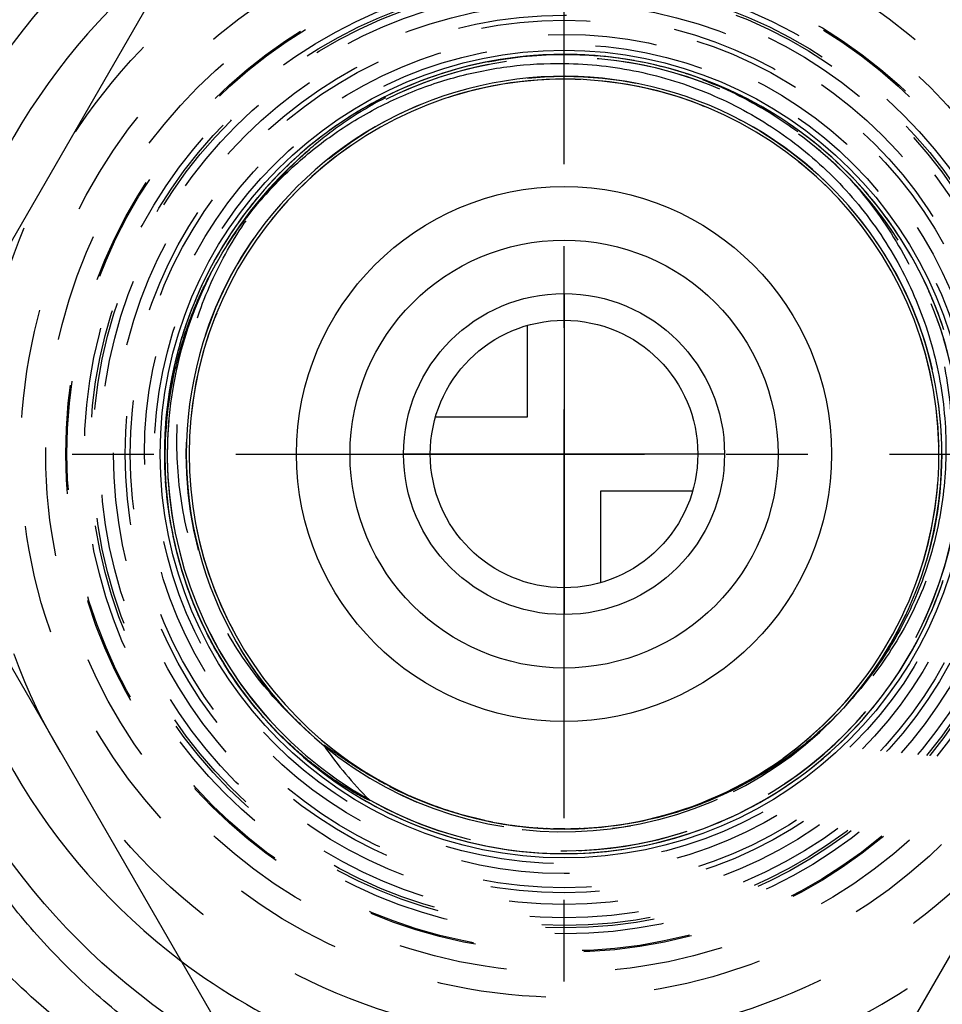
# Model space of a CAD drawing. Header units: millimetres. Extents: x 402 to 598, y 400 to 600.
# Tile 3 of 7: x 467 to 523, y 467 to 526. Entities that reach past the tile are written whole.
import ezdxf

# ---------------------------------------------------------------- set-up
doc = ezdxf.new("R2010")
doc.units = ezdxf.units.MM
doc.header["$LTSCALE"] = 65.185185
doc.linetypes.add('CENTER', pattern=[0.6, 0.375, -0.075, 0.075, -0.075])
doc.linetypes.add('HIDDEN', pattern=[0.2, 0.1, -0.1])
for name, color, linetype in [('ACHSEN_S', 7, 'CONTINUOUS'), ('FASEN', 7, 'CONTINUOUS'), ('FLAECHEN', 7, 'CONTINUOUS'), ('KONST.EL_MIT_GEO', 7, 'CONTINUOUS'), ('KURVEN', 7, 'CONTINUOUS')]:
    doc.layers.add(name, color=color, linetype=linetype)

msp = doc.modelspace()

# ---------------------------------------------------------------- linework, layer by layer
at = {"layer": 'ACHSEN_S', "color": 2, "linetype": 'CENTER'}
for p, q in [((500, 400), (500, 600)), ((402.138, 500), (597.862, 500))]:
    msp.add_line(p, q, dxfattribs=at)
at = {"layer": 'FASEN', "color": 7, "linetype": 'Continuous'}
msp.add_circle((500, 500), 41.105, dxfattribs=at)
for start, end in [(127.08509, 172.91491), (187.08509, 232.91491)]:
    msp.add_arc((500, 500), 38, start, end, dxfattribs=at)
at = {"layer": 'FASEN', "color": 8, "linetype": 'HIDDEN'}
for start, end in [(232.91491, 247.08509), (292.91491, 307.08509)]:
    msp.add_arc((500, 500), 38, start, end, dxfattribs=at)
at = {"layer": 'FLAECHEN', "color": 8, "linetype": 'HIDDEN'}
for radius in [26.95, 25.1, 24.5]:
    msp.add_circle((500, 500), radius, dxfattribs=at)
at = {"layer": 'KONST.EL_MIT_GEO', "color": 7, "linetype": 'Continuous'}
for p, q in [((479.793, 535), (459.585, 500)), ((459.585, 500), (479.793, 465)), ((520.207, 465), (540.415, 500)), ((485.734, 480.875), (485.591, 480.979)), ((485.87, 480.776), (485.734, 480.875)), ((486, 480.685), (485.87, 480.776)), ((486.122, 480.599), (486, 480.685)), ((486.238, 480.52), (486.122, 480.599)), ((486.346, 480.447), (486.238, 480.52)), ((486.447, 480.379), (486.346, 480.447)), ((486.542, 480.317), (486.447, 480.379)), ((486.631, 480.259), (486.542, 480.317)), ((486.714, 480.205), (486.631, 480.259)), ((486.792, 480.155), (486.714, 480.205)), ((486.866, 480.109), (486.792, 480.155)), ((486.968, 480.045), (486.866, 480.109)), ((487.061, 479.987), (486.968, 480.045)), ((487.147, 479.935), (487.061, 479.987)), ((487.228, 479.886), (487.147, 479.935)), ((487.304, 479.841), (487.228, 479.886)), ((487.376, 479.799), (487.304, 479.841)), ((487.442, 479.76), (487.376, 479.799)), ((487.505, 479.725), (487.442, 479.76)), ((487.581, 479.681), (487.505, 479.725)), ((487.65, 479.642), (487.581, 479.681)), ((487.712, 479.608), (487.65, 479.642)), ((487.768, 479.577), (487.712, 479.608)), ((487.818, 479.551), (487.768, 479.577)), ((487.872, 479.522), (487.818, 479.551)), ((487.918, 479.497), (487.872, 479.522)), ((487.957, 479.477), (487.918, 479.497)), ((487.996, 479.457), (487.957, 479.477)), ((488.027, 479.441), (487.996, 479.457)), ((488.06, 479.424), (488.027, 479.441)), ((488.088, 479.41), (488.06, 479.424)), ((488.112, 479.399), (488.088, 479.41)), ((488.135, 479.388), (488.112, 479.399)), ((488.154, 479.378), (488.135, 479.388)), ((488.174, 479.369), (488.154, 479.378)), ((488.193, 479.36), (488.174, 479.369)), ((488.208, 479.353), (488.193, 479.36)), ((488.223, 479.346), (488.208, 479.353)), ((488.237, 479.34), (488.223, 479.346)), ((488.25, 479.334), (488.237, 479.34)), ((488.262, 479.329), (488.25, 479.334)), ((488.273, 479.324), (488.262, 479.329)), ((488.279, 479.321), (488.273, 479.324)), ((488.285, 479.319), (488.279, 479.321)), ((488.291, 479.317), (488.285, 479.319)), ((488.296, 479.315), (488.291, 479.317)), ((488.301, 479.313), (488.296, 479.315)), ((488.305, 479.311), (488.301, 479.313)), ((488.31, 479.309), (488.305, 479.311)), ((488.314, 479.308), (488.31, 479.309)), ((488.318, 479.306), (488.314, 479.308)), ((488.322, 479.305), (488.318, 479.306)), ((488.325, 479.303), (488.322, 479.305)), ((488.329, 479.302), (488.325, 479.303)), ((488.333, 479.301), (488.329, 479.302)), ((499.412, 477.583), (499.368, 477.584)), ((499.417, 477.583), (499.412, 477.583)), ((499.456, 477.582), (499.417, 477.583))]:
    msp.add_line(p, q, dxfattribs=at)
at = {"layer": 'KONST.EL_MIT_GEO', "color": 8, "linetype": 'HIDDEN'}
for p, q in [((502.389, 523.784), (501.853, 523.832)), ((502.843, 523.734), (502.313, 523.792)), ((503.296, 523.676), (502.772, 523.743)), ((503.748, 523.608), (503.229, 523.685)), ((504.198, 523.533), (503.686, 523.618)), ((504.647, 523.448), (504.141, 523.543)), ((505.094, 523.355), (504.594, 523.458)), ((505.539, 523.253), (505.046, 523.365)), ((505.982, 523.143), (505.496, 523.264)), ((506.423, 523.025), (505.944, 523.153)), ((506.862, 522.898), (506.39, 523.034)), ((507.298, 522.763), (506.833, 522.906)), ((507.732, 522.619), (507.274, 522.77)), ((508.162, 522.467), (507.712, 522.626)), ((508.59, 522.307), (508.148, 522.473)), ((499.976, 522.425), (499.985, 522.425)), ((499.981, 522.425), (500, 522.425)), ((499.985, 522.425), (499.994, 522.425)), ((499.991, 522.425), (500, 522.425)), ((499.994, 522.425), (500, 522.425)), ((499.996, 522.425), (500, 522.425)), ((500, 522.425), (500.009, 522.425)), ((500, 522.425), (500.007, 522.425)), ((500, 522.425), (500.022, 522.425)), ((509.014, 522.139), (508.58, 522.311)), ((509.436, 521.963), (509.009, 522.141)), ((509.856, 521.777), (509.434, 521.963)), ((510.275, 521.583), (509.854, 521.779)), ((510.69, 521.381), (510.268, 521.586)), ((511.1, 521.17), (510.678, 521.386)), ((511.507, 520.952), (511.085, 521.178)), ((511.909, 520.726), (511.487, 520.963)), ((512.307, 520.493), (511.886, 520.74)), ((487.188, 520.18), (486.748, 519.894)), ((487.58, 520.424), (487.13, 520.144)), ((487.976, 520.66), (487.517, 520.386)), ((512.7, 520.251), (512.28, 520.509)), ((513.088, 520.002), (512.669, 520.27)), ((486.419, 519.671), (485.997, 519.373)), ((486.801, 519.929), (486.37, 519.637)), ((513.472, 519.746), (513.054, 520.025)), ((513.851, 519.482), (513.434, 519.772)), ((514.224, 519.211), (513.81, 519.511)), ((485.67, 519.132), (485.268, 518.824)), ((486.042, 519.405), (485.63, 519.102)), ((514.592, 518.933), (514.18, 519.244)), ((514.955, 518.648), (514.545, 518.97)), ((484.942, 518.565), (484.559, 518.248)), ((485.303, 518.852), (484.911, 518.54)), ((515.312, 518.356), (514.905, 518.688)), ((484.237, 517.97), (483.874, 517.645)), ((484.587, 518.271), (484.214, 517.95)), ((515.951, 517.804), (515.548, 518.156)), ((516.288, 517.496), (515.896, 517.853)), ((483.555, 517.348), (483.211, 517.016)), ((483.893, 517.662), (483.539, 517.333)), ((516.619, 517.182), (516.237, 517.543)), ((516.944, 516.861), (516.573, 517.226)), ((482.898, 516.701), (482.574, 516.362)), ((483.223, 517.028), (482.889, 516.692)), ((517.263, 516.534), (516.902, 516.903)), ((517.576, 516.201), (517.225, 516.574)), ((482.266, 516.028), (481.96, 515.683)), ((482.579, 516.368), (482.264, 516.026)), ((517.882, 515.863), (517.542, 516.238)), ((481.961, 515.685), (481.661, 515.332)), ((518.182, 515.518), (517.852, 515.897)), ((518.475, 515.168), (518.155, 515.549)), ((481.375, 514.984), (481.083, 514.613)), ((481.665, 515.337), (481.368, 514.975)), ((518.762, 514.812), (518.452, 515.196)), ((519.041, 514.451), (518.742, 514.837)), ((480.816, 514.262), (480.533, 513.872)), ((481.092, 514.625), (480.804, 514.245)), ((519.314, 514.085), (519.025, 514.473)), ((480.548, 513.893), (480.269, 513.494)), ((519.579, 513.713), (519.301, 514.103)), ((519.838, 513.337), (519.569, 513.728)), ((480.031, 513.139), (479.763, 512.722)), ((480.286, 513.518), (480.012, 513.11)), ((520.089, 512.955), (519.83, 513.347)), ((479.784, 512.755), (479.521, 512.329)), ((520.333, 512.569), (520.084, 512.962)), ((520.57, 512.177), (520.331, 512.572)), ((479.311, 511.974), (479.06, 511.53)), ((479.544, 512.367), (479.287, 511.932)), ((520.801, 511.778), (520.569, 512.179)), ((479.086, 511.577), (478.842, 511.123)), ((521.024, 511.375), (520.798, 511.783)), ((521.24, 510.967), (521.019, 511.384)), ((478.659, 510.769), (478.428, 510.299)), ((478.869, 511.175), (478.631, 510.713)), ((478.836, 510.74), (478.855, 510.777)), ((478.837, 510.742), (478.855, 510.777)), ((478.855, 510.777), (478.884, 510.834)), ((478.855, 510.777), (478.878, 510.822)), ((478.855, 510.777), (478.867, 510.802)), ((478.855, 510.777), (478.867, 510.801)), ((478.855, 510.777), (478.867, 510.801)), ((478.855, 510.777), (478.859, 510.785)), ((478.858, 510.784), (478.866, 510.799)), ((478.859, 510.785), (478.868, 510.802)), ((521.448, 510.555), (521.233, 510.98)), ((478.457, 510.36), (478.234, 509.88)), ((521.647, 510.139), (521.439, 510.573)), ((521.839, 509.719), (521.637, 510.161)), ((478.077, 509.529), (477.868, 509.033)), ((478.263, 509.946), (478.047, 509.458)), ((522.022, 509.296), (521.827, 509.746)), ((522.198, 508.869), (522.009, 509.327)), ((522.365, 508.439), (522.183, 508.905)), ((477.589, 508.315), (477.414, 507.828)), ((477.753, 508.746), (477.568, 508.258)), ((522.523, 508.006), (522.349, 508.48)), ((477.432, 507.881), (477.269, 507.395)), ((522.674, 507.57), (522.507, 508.051)), ((477.285, 507.444), (477.131, 506.959)), ((477.014, 506.562), (476.882, 506.081)), ((477.145, 507.004), (477.003, 506.521)), ((476.892, 506.117), (476.77, 505.638)), ((476.778, 505.67), (476.667, 505.193)), ((476.577, 504.769), (476.486, 504.298)), ((476.673, 505.22), (476.572, 504.746)), ((476.489, 504.316), (476.408, 503.848)), ((476.41, 503.862), (476.339, 503.397)), ((476.34, 503.406), (476.278, 502.944)), ((476.226, 502.49), (476.182, 502.031)), ((476.279, 502.949), (476.226, 502.49)), ((476.183, 502.036), (476.148, 501.571)), ((476.148, 501.58), (476.122, 501.11)), ((476.105, 500.668), (476.097, 500.188)), ((476.122, 501.124), (476.105, 500.649)), ((476.097, 500.211), (476.098, 499.727)), ((522.419, 500.516), (522.42, 500.487)), ((522.419, 500.51), (522.42, 500.484)), ((522.419, 500.509), (522.42, 500.483)), ((522.42, 500.487), (522.42, 500.457)), ((522.42, 500.484), (522.42, 500.457)), ((522.42, 500.483), (522.42, 500.457)), ((522.42, 500.463), (522.42, 500.457)), ((476.097, 499.755), (476.107, 499.265)), ((476.106, 499.298), (476.126, 498.804)), ((476.124, 498.842), (476.153, 498.344)), ((476.151, 498.386), (476.19, 497.884)), ((476.186, 497.931), (476.235, 497.425)), ((476.23, 497.476), (476.289, 496.967)), ((476.282, 497.023), (476.352, 496.51)), ((476.343, 496.57), (476.424, 496.054)), ((476.413, 496.119), (476.505, 495.6)), ((476.492, 495.669), (476.594, 495.147)), ((476.579, 495.221), (476.692, 494.696)), ((516.876, 484.975), (516.837, 484.931)), ((516.876, 484.975), (516.838, 484.932)), ((516.876, 484.975), (516.843, 484.937)), ((516.876, 484.975), (516.846, 484.941)), ((516.876, 484.975), (516.856, 484.952)), ((516.871, 484.968), (516.858, 484.954)), ((516.876, 484.975), (516.871, 484.968)), ((516.907, 485.01), (516.876, 484.975)), ((498.426, 477.63), (498.422, 477.63)), ((498.962, 477.599), (498.955, 477.599)), ((498.984, 477.598), (498.962, 477.599)), ((499.412, 477.583), (499.392, 477.583)), ((499.794, 477.576), (499.412, 477.583)), ((499.417, 477.583), (499.412, 477.583)), ((500, 477.575), (499.794, 477.576)), ((499.835, 477.576), (499.811, 477.576)), ((499.835, 477.576), (499.811, 477.576)), ((499.958, 477.575), (499.926, 477.575)), ((500, 477.575), (499.958, 477.575)), ((500.042, 477.575), (500, 477.575)), ((500.457, 477.58), (500.397, 477.579)), ((500.458, 477.579), (500.441, 477.579)), ((500.5, 477.581), (500.456, 477.58)), ((500.488, 477.58), (500.457, 477.58)), ((500.501, 477.581), (500.488, 477.58)), ((500.51, 477.581), (500.5, 477.581)), ((500.506, 477.581), (500.501, 477.581)), ((500.506, 477.581), (500.501, 477.581)), ((500.522, 477.581), (500.506, 477.581)), ((500.522, 477.581), (500.51, 477.581)), ((500.54, 477.582), (500.52, 477.581)), ((500.558, 477.582), (500.522, 477.581)), ((500.541, 477.581), (500.531, 477.581)), ((500.591, 477.582), (500.541, 477.581)), ((500.61, 477.583), (500.558, 477.582)), ((500.762, 477.588), (500.73, 477.587)), ((500.915, 477.593), (500.898, 477.592)), ((500.968, 477.596), (500.915, 477.594)), ((500.967, 477.596), (500.915, 477.594)), ((500.952, 477.595), (500.915, 477.594)), ((500.952, 477.595), (500.915, 477.594)), ((500.968, 477.596), (500.952, 477.595))]:
    msp.add_line(p, q, dxfattribs=at)
for points in [[(501.853, 523.832), (501.393, 523.863), (500.932, 523.886), (500.471, 523.899), (500.01, 523.904), (499.548, 523.9), (499.087, 523.887), (498.626, 523.864), (498.166, 523.834), (497.706, 523.794), (497.248, 523.745), (496.79, 523.687), (496.333, 523.621), (495.878, 523.546), (495.424, 523.462), (494.973, 523.369), (494.522, 523.268), (494.074, 523.158), (493.629, 523.039), (493.185, 522.912), (492.744, 522.776), (492.306, 522.632), (491.871, 522.479), (491.438, 522.318), (491.009, 522.149), (490.583, 521.971), (490.161, 521.785), (489.743, 521.591), (489.328, 521.389), (488.917, 521.179), (488.51, 520.962), (488.108, 520.736), (487.71, 520.503), (487.317, 520.262), (486.928, 520.013), (486.544, 519.757), (486.165, 519.494), (485.792, 519.223), (485.423, 518.945), (485.06, 518.66), (484.703, 518.369), (484.351, 518.07), (484.006, 517.765), (483.666, 517.453), (483.332, 517.134), (483.004, 516.809), (482.683, 516.478), (482.368, 516.141), (482.06, 515.797), (481.759, 515.448), (481.464, 515.093), (481.176, 514.733), (480.895, 514.367), (480.621, 513.995), (480.355, 513.619), (480.096, 513.237), (479.844, 512.851), (479.6, 512.459), (479.363, 512.063), (479.134, 511.663), (478.913, 511.258), (478.7, 510.849), (478.494, 510.436), (478.297, 510.019), (478.107, 509.598), (477.926, 509.174), (477.729, 508.685)], [(515.548, 518.156), (515.195, 518.453), (514.836, 518.743), (514.471, 519.026), (514.102, 519.302), (513.726, 519.57), (513.346, 519.831), (512.961, 520.085), (512.571, 520.332), (512.176, 520.57), (511.777, 520.802), (511.373, 521.025), (510.965, 521.241), (510.553, 521.448), (510.137, 521.648), (509.718, 521.84), (509.294, 522.023), (508.868, 522.198), (508.438, 522.365), (508.004, 522.524), (507.568, 522.674), (507.129, 522.816), (506.688, 522.949), (506.243, 523.074), (505.797, 523.19), (505.348, 523.298), (504.898, 523.397), (504.445, 523.487), (503.991, 523.568), (503.536, 523.641), (503.079, 523.705), (502.621, 523.76), (502.162, 523.806), (501.702, 523.843), (501.241, 523.872), (500.78, 523.891), (500.319, 523.902), (499.858, 523.904), (499.396, 523.896), (498.935, 523.88), (498.475, 523.855), (498.015, 523.821), (497.555, 523.779), (497.097, 523.727), (496.639, 523.667), (496.183, 523.597), (495.729, 523.519), (495.275, 523.432), (494.824, 523.337), (494.375, 523.233), (493.927, 523.12), (493.482, 522.998), (493.04, 522.868), (492.6, 522.73), (492.162, 522.583), (491.728, 522.427), (491.297, 522.263), (490.869, 522.091), (490.444, 521.911), (490.023, 521.722), (489.605, 521.526), (489.192, 521.321), (488.783, 521.109), (488.377, 520.888), (487.909, 520.621)], [(501.934, 523.826), (501.479, 523.858), (501.023, 523.882), (500.566, 523.897), (500.11, 523.904), (499.653, 523.901), (499.197, 523.89), (498.74, 523.871), (498.285, 523.842), (497.829, 523.805), (497.375, 523.759), (496.922, 523.705), (496.469, 523.642), (496.018, 523.57), (495.569, 523.49), (495.121, 523.401), (494.675, 523.303), (494.231, 523.197), (493.789, 523.083), (493.349, 522.96), (492.911, 522.829), (492.477, 522.689), (492.044, 522.541), (491.615, 522.385), (491.189, 522.221), (490.766, 522.049), (490.347, 521.868), (489.931, 521.68), (489.519, 521.483), (489.11, 521.279), (488.706, 521.067), (488.305, 520.848)], [(522.721, 507.425), (522.574, 507.863), (522.418, 508.297), (522.254, 508.728), (522.081, 509.156), (521.9, 509.58), (521.711, 510.001), (521.514, 510.418), (521.309, 510.831), (521.096, 511.241), (520.875, 511.646), (520.647, 512.046), (520.41, 512.443), (520.166, 512.834), (519.915, 513.221), (519.656, 513.603), (519.39, 513.98), (519.116, 514.351), (518.836, 514.718), (518.548, 515.078), (518.254, 515.434), (517.953, 515.783), (517.645, 516.126), (517.33, 516.464), (517.009, 516.795), (516.682, 517.121), (516.348, 517.439), (516.009, 517.752), (515.663, 518.057), (515.259, 518.4)], [(477.868, 509.033), (477.698, 508.604), (477.536, 508.172), (477.383, 507.737), (477.238, 507.299), (477.101, 506.859), (476.973, 506.415), (476.853, 505.97), (476.743, 505.522), (476.64, 505.072), (476.547, 504.62), (476.462, 504.167), (476.386, 503.712), (476.319, 503.255), (476.26, 502.798), (476.211, 502.339), (476.17, 501.879), (476.138, 501.419), (476.115, 500.958), (476.101, 500.497), (476.096, 500.036), (476.1, 499.575), (476.112, 499.113), (476.134, 498.653), (476.164, 498.192), (476.204, 497.733), (476.252, 497.274), (476.309, 496.816), (476.375, 496.359), (476.45, 495.904), (476.533, 495.45), (476.625, 494.998), (476.726, 494.548), (476.836, 494.1), (476.954, 493.654), (477.081, 493.21), (477.216, 492.769), (477.36, 492.331), (477.512, 491.895), (477.672, 491.463), (477.841, 491.034), (478.019, 490.608), (478.204, 490.185), (478.397, 489.766), (478.599, 489.351), (478.808, 488.94), (479.026, 488.533), (479.251, 488.131), (479.484, 487.732), (479.725, 487.339), (479.973, 486.95), (479.998, 486.911)], [(476.674, 494.774), (476.778, 494.329), (476.891, 493.887), (477.012, 493.446), (477.141, 493.008), (477.279, 492.573), (477.425, 492.14), (477.579, 491.711), (477.742, 491.284), (477.912, 490.86), (478.091, 490.44), (478.278, 490.023), (478.472, 489.61), (478.675, 489.201), (478.885, 488.795), (479.103, 488.394), (479.328, 487.997), (479.561, 487.604), (479.765, 487.274)], [(476.692, 494.696), (476.799, 494.247), (476.914, 493.801), (477.038, 493.356), (477.17, 492.914), (477.311, 492.475), (477.461, 492.039), (477.619, 491.605), (477.785, 491.175), (477.959, 490.748), (478.142, 490.324), (478.333, 489.904), (478.532, 489.488), (478.739, 489.075), (478.953, 488.667), (479.176, 488.263), (479.406, 487.863), (479.644, 487.468), (479.89, 487.077), (480.143, 486.692), (480.187, 486.628)], [(493.509, 476.994), (493.954, 476.873), (494.402, 476.761), (494.851, 476.657), (495.303, 476.562), (495.756, 476.476), (496.211, 476.398), (496.667, 476.33), (497.124, 476.27), (497.583, 476.219), (498.042, 476.176), (498.502, 476.143), (498.963, 476.119), (499.424, 476.103), (499.885, 476.096), (500.347, 476.099), (500.808, 476.11), (501.269, 476.13), (501.729, 476.159), (502.189, 476.196), (502.648, 476.243), (503.106, 476.299), (503.563, 476.363), (504.019, 476.436), (504.473, 476.518), (504.925, 476.609), (505.375, 476.708), (505.824, 476.816), (506.27, 476.933), (506.714, 477.058), (507.156, 477.192), (507.595, 477.335), (508.031, 477.485), (508.464, 477.645), (508.894, 477.812), (509.32, 477.988), (509.743, 478.172), (510.163, 478.364), (510.578, 478.564), (510.99, 478.772), (511.398, 478.988), (511.801, 479.212), (512.2, 479.444), (512.594, 479.683), (512.984, 479.93), (513.369, 480.184), (513.749, 480.446), (514.124, 480.715), (514.493, 480.991), (514.858, 481.274), (515.216, 481.565), (515.569, 481.862), (515.916, 482.165), (516.258, 482.476), (516.593, 482.793), (516.922, 483.116), (517.244, 483.446), (517.561, 483.782), (517.87, 484.124), (518.174, 484.472), (518.47, 484.825), (518.759, 485.185), (519.042, 485.55), (519.317, 485.92), (519.585, 486.295), (519.846, 486.676), (520.099, 487.061), (520.345, 487.451), (520.584, 487.846), (520.815, 488.246), (521.037, 488.65), (521.253, 489.058), (521.46, 489.47), (521.659, 489.886), (521.85, 490.306), (522.033, 490.73), (522.208, 491.157), (522.375, 491.587), (522.533, 492.02), (522.683, 492.457)], [(480.732, 485.854), (480.761, 485.813), (481.039, 485.444), (481.323, 485.081), (481.615, 484.723), (481.913, 484.371), (482.218, 484.025), (482.53, 483.685), (482.848, 483.351), (483.172, 483.023), (483.503, 482.701), (483.84, 482.386), (484.183, 482.077), (484.532, 481.776), (484.886, 481.48), (485.246, 481.192), (485.612, 480.911), (485.983, 480.637), (486.36, 480.37), (486.741, 480.11), (487.127, 479.858), (487.518, 479.613), (487.914, 479.376), (488.314, 479.147), (488.719, 478.925), (489.128, 478.712), (489.541, 478.506), (489.958, 478.308), (490.378, 478.118), (490.802, 477.936), (491.23, 477.763), (491.661, 477.598), (492.094, 477.441), (492.531, 477.293), (492.971, 477.153), (493.413, 477.021), (493.858, 476.899), (494.305, 476.784), (494.754, 476.679), (495.205, 476.582), (495.658, 476.494), (496.112, 476.414), (496.568, 476.344), (497.025, 476.282), (497.484, 476.229), (497.943, 476.185), (498.403, 476.149), (498.864, 476.123), (499.325, 476.106), (499.786, 476.097), (500.247, 476.097), (500.708, 476.106), (501.169, 476.125), (501.63, 476.152), (502.09, 476.188), (502.549, 476.232), (503.007, 476.286), (503.464, 476.348), (503.92, 476.42), (504.375, 476.5), (504.827, 476.589), (505.278, 476.686), (505.727, 476.792), (506.174, 476.907), (506.619, 477.031), (507.061, 477.163), (507.5, 477.303), (507.937, 477.452), (508.37, 477.609), (508.801, 477.775), (509.228, 477.949), (509.652, 478.131), (510.072, 478.322), (510.489, 478.52), (510.901, 478.727), (511.31, 478.941), (511.714, 479.163), (512.114, 479.393), (512.51, 479.631), (512.9, 479.876), (513.286, 480.129), (513.667, 480.389), (514.043, 480.656), (514.414, 480.931), (514.779, 481.213), (515.139, 481.501), (515.493, 481.797), (515.842, 482.099), (516.184, 482.408), (516.521, 482.724), (516.851, 483.046), (517.175, 483.374), (517.493, 483.709), (517.804, 484.05), (518.109, 484.396), (518.406, 484.749), (518.697, 485.107), (518.981, 485.47), (519.258, 485.839), (519.528, 486.214), (519.79, 486.593), (520.045, 486.977), (520.293, 487.367), (520.533, 487.761), (520.765, 488.159), (520.99, 488.562), (521.207, 488.969), (521.416, 489.381), (521.617, 489.796), (521.81, 490.215), (521.994, 490.638), (522.171, 491.064), (522.339, 491.494), (522.499, 491.926), (522.651, 492.362)], [(480.187, 486.628), (480.228, 486.566), (480.491, 486.187), (480.554, 486.099)], [(480.372, 486.357), (480.404, 486.311), (480.672, 485.935), (480.947, 485.565), (481.229, 485.2), (481.518, 484.84), (481.814, 484.487), (482.117, 484.138), (482.426, 483.796), (482.742, 483.46), (483.065, 483.13), (483.393, 482.806), (483.728, 482.489), (484.069, 482.178), (484.416, 481.874), (484.769, 481.577), (485.127, 481.286), (485.491, 481.003), (485.86, 480.726), (486.235, 480.457), (486.615, 480.195), (487, 479.94), (487.389, 479.693), (487.783, 479.454), (488.182, 479.222), (488.585, 478.997), (488.993, 478.781), (489.404, 478.573), (489.82, 478.372), (490.239, 478.18), (490.662, 477.995), (491.089, 477.819), (491.518, 477.651), (491.951, 477.492), (492.387, 477.341), (492.826, 477.198), (493.267, 477.064), (493.711, 476.938), (494.157, 476.821), (494.606, 476.713), (495.056, 476.613), (495.508, 476.522), (495.962, 476.439), (496.418, 476.366), (496.875, 476.301), (497.333, 476.245), (497.792, 476.198), (498.251, 476.16), (498.712, 476.131), (499.173, 476.11), (499.634, 476.099), (500.095, 476.096), (500.556, 476.102), (500.975, 476.116)]]:
    msp.add_lwpolyline(points, dxfattribs=at)
at = {"layer": 'KONST.EL_MIT_GEO', "color": 7, "linetype": 'Continuous'}
for points in [[(483.084, 483.129), (482.965, 483.248), (482.843, 483.372), (482.717, 483.502), (482.587, 483.637), (482.454, 483.779), (482.317, 483.927), (482.176, 484.083), (482.031, 484.245), (481.882, 484.416), (481.729, 484.594), (481.572, 484.781), (481.412, 484.976), (481.247, 485.181), (481.079, 485.395), (480.908, 485.619), (480.732, 485.854), (480.554, 486.099), (480.372, 486.357), (480.187, 486.628), (479.998, 486.911), (479.805, 487.21), (479.765, 487.274)], [(485.591, 480.979), (485.442, 481.09), (485.366, 481.147), (485.288, 481.206), (485.21, 481.266), (485.13, 481.328), (485.05, 481.391), (484.968, 481.455), (484.886, 481.521), (484.803, 481.588), (484.719, 481.656), (484.635, 481.725), (484.549, 481.796), (484.464, 481.868), (484.377, 481.941), (484.29, 482.016), (484.201, 482.092), (484.111, 482.171), (484.019, 482.252), (483.925, 482.336), (483.829, 482.423), (483.73, 482.512), (483.63, 482.605), (483.526, 482.702), (483.42, 482.802), (483.311, 482.907), (483.199, 483.016), (483.084, 483.129)], [(488.362, 479.316), (488.363, 479.315), (488.364, 479.314), (488.365, 479.313), (488.366, 479.312), (488.367, 479.311), (488.368, 479.31), (488.369, 479.309), (488.369, 479.308), (488.37, 479.307), (488.371, 479.306), (488.372, 479.305), (488.372, 479.304), (488.373, 479.303), (488.374, 479.302), (488.374, 479.301), (488.375, 479.3), (488.375, 479.3), (488.375, 479.299), (488.375, 479.298), (488.376, 479.297), (488.376, 479.296), (488.375, 479.295), (488.375, 479.295), (488.374, 479.294), (488.374, 479.294), (488.373, 479.293), (488.372, 479.293), (488.371, 479.293), (488.37, 479.293), (488.369, 479.293), (488.368, 479.292), (488.367, 479.293), (488.366, 479.293), (488.365, 479.293), (488.364, 479.293), (488.363, 479.293), (488.361, 479.293), (488.36, 479.293), (488.359, 479.294), (488.358, 479.294), (488.357, 479.294), (488.355, 479.294), (488.354, 479.295), (488.353, 479.295), (488.351, 479.295), (488.35, 479.296), (488.348, 479.296), (488.347, 479.296), (488.345, 479.297), (488.344, 479.297), (488.342, 479.298), (488.341, 479.298), (488.339, 479.299), (488.338, 479.299), (488.336, 479.3), (488.334, 479.3), (488.333, 479.301)]]:
    msp.add_lwpolyline(points, dxfattribs=at)
at = {"layer": 'KONST.EL_MIT_GEO', "color": 8, "linetype": 'HIDDEN'}
for radius in [35, 32.5, 31, 29.805, 29.733, 28.7, 28.346, 28.2, 27.75, 26.95, 26.25, 25.95, 22.596]:
    msp.add_circle((500, 500), radius, dxfattribs=at)
at = {"layer": 'KONST.EL_MIT_GEO', "color": 7, "linetype": 'Continuous'}
msp.add_circle((500, 500), 24.157, dxfattribs=at)
at = {"layer": 'KONST.EL_MIT_GEO', "color": 8, "linetype": 'HIDDEN'}
for centre, radius, start, end in [((500, 500), 23.733, 175.09831, 152.92541), ((500, 500), 23.733, 240.63485, 153.08817), ((500, 500), 22.425, 91.29149, 258.63147), ((500, 500.004), 22.421, 90.00011, 91.29248), ((500, 500.004), 22.421, 88.70384, 89.99985), ((500, 499.992), 22.433, 87.42615, 88.70424), ((500, 500), 22.425, 1.30049, 88.70489), ((500, 500), 23.733, 1.16884, 60.39164), ((500.493, 500.506), 23.701, 133.96768, 140.65799), ((500, 500), 22.596, 318.32003, 50.41808), ((500, 500), 23.733, 152.99352, 179.95457), ((500, 500), 23.733, 152.99354, 177.5264), ((500.001, 500), 22.424, 1.16891, 2.45562), ((500, 500), 22.425, 272.4702, 0.48864), ((500, 500), 22.425, 0.48151, 1.16884), ((500.001, 500), 22.424, 359.89911, 1.16876), ((500, 500), 22.425, 272.47395, 359.89925), ((500, 500), 23.733, 272.33767, 353.88411), ((500, 500), 22.596, 230.56653, 318.24242), ((498.815, 502.422), 25.195, 303.9265, 310.60271), ((499.999, 499.997), 22.422, 258.62424, 259.00192), ((500.015, 500.459), 22.885, 259.18489, 263.57286), ((500, 499.999), 22.424, 259.00162, 268.69596), ((500, 500), 22.425, 259.00171, 269.99998), ((500.013, 500.444), 22.869, 263.57399, 266.012), ((500.013, 500.445), 22.87, 266.02146, 266.20643), ((500.013, 500.449), 22.874, 266.20645, 267.34903), ((500, 500), 22.425, 268.50965, 268.69751), ((500, 499.996), 22.421, 268.69722, 269.99985), ((500.012, 500.445), 22.87, 268.9322, 269.49836), ((500, 499.989), 22.414, 269.40926, 269.99995), ((500.012, 500.448), 22.873, 269.55774, 270.70776), ((500, 499.986), 22.411, 269.70202, 269.99998), ((500, 499.996), 22.421, 270.00011, 271.28568), ((500, 500.001), 22.426, 270.00002, 271.24663), ((500, 499.985), 22.41, 270.00001, 270.20716), ((500.012, 500.446), 22.871, 270.70775, 271.07555), ((500.012, 500.442), 22.867, 271.11845, 271.30206), ((500, 500.008), 22.433, 271.33291, 272.33758), ((500, 500.001), 22.426, 271.33297, 272.33765), ((500.012, 500.437), 22.863, 271.45165, 272.22145), ((500, 500), 22.425, 271.94804, 272.33766), ((500, 499.997), 22.422, 272.47415, 273.62507)]:
    msp.add_arc(centre, radius, start, end, dxfattribs=at)
at = {"layer": 'KONST.EL_MIT_GEO', "color": 7, "linetype": 'Continuous'}
for centre, radius, start, end in [((500, 500), 22.596, 50.41808, 230.56653), ((500, 500), 22.425, 89.99999, 259.00171), ((500, 500), 22.425, 1.16884, 89.99998), ((500, 500), 22.596, 1.16884, 50.41808), ((500, 500), 23.733, 153.08817, 240.63485), ((500, 500), 22.425, 269.99998, 1.16883), ((500, 500), 22.596, 318.32004, 1.16882), ((504.179, 495.355), 22.527, 214.64792, 225.39811), ((500.09, 500.465), 22.899, 257.85104, 259.00145), ((500.072, 500.367), 22.799, 258.9992, 269.81839), ((500.013, 500.443), 22.868, 267.42177, 268.38536), ((500.011, 500.439), 22.864, 268.60872, 268.93219)]:
    msp.add_arc(centre, radius, start, end, dxfattribs=at)
for points, knots in [([(459.587, 521.993), (460.672, 523.833), (463.104, 527.346), (467.448, 532.033), (472.394, 536.068), (476.031, 538.285), (477.919, 539.267)], [0, 0, 0, 0, 0.25126, 0.500639, 0.749657, 1, 1, 1, 1]), ([(522.081, 539.267), (523.969, 538.285), (527.606, 536.068), (532.552, 532.033), (536.896, 527.346), (539.328, 523.833), (540.413, 521.993)], [0, 0, 0, 0, 0.250343, 0.499361, 0.74874, 1, 1, 1, 1]), ([(464.052, 522.846), (464.889, 524.193), (466.706, 526.789), (469.835, 530.349), (473.329, 533.536), (475.878, 535.39), (477.201, 536.244)], [0, 0, 0, 0, 0.251546, 0.501262, 0.750304, 1, 1, 1, 1]), ([(478.855, 510.777), (479.358, 511.731), (480.495, 513.571), (482.561, 516.073), (484.949, 518.269), (487.615, 520.118), (490.509, 521.584), (493.578, 522.639), (496.761, 523.262), (498.922, 523.381), (500, 523.365)], [0, 0, 0, 0, 0.125001, 0.250002, 0.375003, 0.500003, 0.625003, 0.750002, 0.875001, 1, 1, 1, 1]), ([(500, 523.365), (501.49, 523.344), (504.475, 523.014), (508.768, 521.674), (512.728, 519.536), (516.202, 516.678), (519.061, 513.204), (521.195, 509.242), (522.522, 504.944), (522.833, 501.956), (522.841, 500.466)], [0, 0, 0, 0, 0.125004, 0.250007, 0.375008, 0.500009, 0.625008, 0.750007, 0.875004, 1, 1, 1, 1]), ([(479.765, 487.274), (479.219, 488.142), (478.24, 489.952), (477.139, 492.833), (476.421, 495.833), (476.099, 498.902), (476.18, 501.986), (476.662, 505.033), (477.538, 507.991), (478.376, 509.87), (478.855, 510.777)], [0, 0, 0, 0, 0.124994, 0.249995, 0.374998, 0.5, 0.625002, 0.750003, 0.875002, 1, 1, 1, 1]), ([(522.841, 500.466), (522.849, 499.052), (522.602, 496.215), (521.448, 492.108), (519.552, 488.287), (517.832, 486.017), (516.876, 484.975)], [0, 0, 0, 0, 0.250003, 0.500004, 0.750003, 1, 1, 1, 1]), ([(516.876, 484.975), (515.809, 483.812), (513.428, 481.699), (509.286, 479.338), (504.745, 477.884), (501.578, 477.563), (500, 477.568)], [0, 0, 0, 0, 0.250002, 0.500001, 0.75, 1, 1, 1, 1]), ([(495.271, 478.079), (494.834, 478.173), (493.964, 478.387), (492.681, 478.784), (491.633, 479.176), (490.809, 479.526), (490.199, 479.806), (489.597, 480.104), (489.004, 480.418), (488.419, 480.748), (487.94, 481.037), (487.562, 481.276), (487.28, 481.458), (487.001, 481.644), (486.723, 481.833), (486.494, 481.993), (486.311, 482.122), (486.174, 482.219), (486.06, 482.3), (485.969, 482.365), (485.912, 482.405), (485.866, 482.437), (485.832, 482.461), (485.797, 482.484), (485.768, 482.504), (485.744, 482.519), (485.727, 482.53), (485.709, 482.541), (485.691, 482.552), (485.676, 482.56), (485.663, 482.566), (485.655, 482.569), (485.649, 482.571), (485.644, 482.572), (485.638, 482.571), (485.638, 482.566), (485.64, 482.561), (485.643, 482.555), (485.646, 482.551), (485.648, 482.548)], [0, 0, 0, 0, 0.125034, 0.250065, 0.375095, 0.437616, 0.500136, 0.562656, 0.625175, 0.687694, 0.750212, 0.781471, 0.81273, 0.843988, 0.875246, 0.906502, 0.922129, 0.937756, 0.95338, 0.961192, 0.969002, 0.972906, 0.97681, 0.980713, 0.984615, 0.986565, 0.988514, 0.990462, 0.992408, 0.99435, 0.995318, 0.99628, 0.996755, 0.997229, 0.997657, 0.998096, 0.998564, 0.999039, 1, 1, 1, 1]), ([(477.919, 460.733), (476.031, 461.715), (472.394, 463.932), (467.448, 467.967), (463.104, 472.654), (460.672, 476.167), (459.587, 478.007)], [0, 0, 0, 0, 0.250343, 0.499361, 0.74874, 1, 1, 1, 1]), ([(540.413, 478.007), (539.328, 476.167), (536.896, 472.654), (532.552, 467.967), (527.606, 463.932), (523.969, 461.715), (522.081, 460.733)], [0, 0, 0, 0, 0.25126, 0.500639, 0.749657, 1, 1, 1, 1]), ([(477.201, 463.756), (475.878, 464.61), (473.329, 466.464), (469.835, 469.651), (466.706, 473.211), (464.889, 475.807), (464.052, 477.154)], [0, 0, 0, 0, 0.249696, 0.498738, 0.748454, 1, 1, 1, 1])]:
    msp.add_open_spline(points, degree=3, knots=knots, dxfattribs=at)
at = {"layer": 'KONST.EL_MIT_GEO', "color": 8, "linetype": 'HIDDEN'}
for points, knots in [([(484.039, 517.564), (484.586, 518.092), (485.739, 519.087), (488.233, 520.828), (491.659, 522.526), (496.082, 523.723), (500.654, 524.043), (505.202, 523.475), (509.553, 522.039), (512.882, 520.158), (515.277, 518.283), (516.375, 517.227), (516.893, 516.671)], [0, 0, 0, 0, 0.062552, 0.125107, 0.250068, 0.375033, 0.5, 0.624966, 0.749932, 0.874892, 0.937448, 1, 1, 1, 1]), ([(516.893, 516.671), (517.95, 515.533), (519.846, 513.043), (521.897, 508.827), (523.075, 504.286), (523.325, 499.603), (522.633, 494.963), (521.021, 490.558), (518.551, 486.571), (516.393, 484.302), (515.213, 483.292)], [0, 0, 0, 0, 0.125009, 0.250015, 0.375019, 0.50002, 0.625019, 0.750016, 0.875009, 1, 1, 1, 1]), ([(483.902, 484.144), (482.861, 485.137), (480.965, 487.327), (478.797, 491.086), (477.374, 495.186), (476.742, 499.48), (476.918, 503.816), (477.893, 508.045), (479.628, 512.021), (481.252, 514.419), (482.163, 515.531)], [0, 0, 0, 0, 0.124993, 0.249988, 0.374985, 0.499984, 0.624985, 0.749988, 0.874993, 1, 1, 1, 1]), ([(495.721, 477.981), (494.615, 478.192), (492.432, 478.779), (489.325, 480.128), (486.925, 481.618), (485.148, 483.003), (484.309, 483.756), (483.902, 484.144)], [0, 0, 0, 0, 0.249952, 0.499907, 0.749869, 0.874932, 1, 1, 1, 1]), ([(512.877, 481.516), (511.996, 480.925), (510.15, 479.858), (507.191, 478.653), (504.095, 477.867), (501.976, 477.635), (500.915, 477.593)], [0, 0, 0, 0, 0.250007, 0.500007, 0.750005, 1, 1, 1, 1])]:
    msp.add_open_spline(points, degree=3, knots=knots, dxfattribs=at)
at = {"layer": 'KURVEN', "color": 40, "linetype": 'Continuous'}
for p, q in [((500, 509.6), (500, 490.4)), ((497.8, 507.692), (497.8, 502.2)), ((497.8, 502.2), (492.308, 502.2)), ((509.6, 500), (490.4, 500)), ((502.2, 497.8), (507.692, 497.8)), ((502.2, 492.308), (502.2, 497.8))]:
    msp.add_line(p, q, dxfattribs=at)
for radius in [16, 12.8, 9.6, 8]:
    msp.add_circle((500, 500), radius, dxfattribs=at)

doc.saveas('drawing.dxf')
